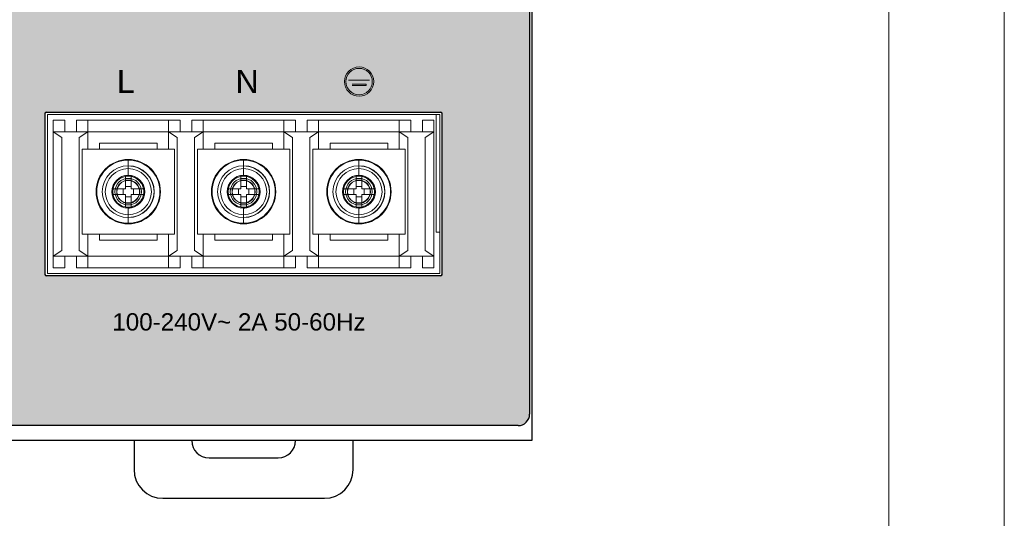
# Model space of a CAD drawing. Header units: millimetres. Extents: x 0 to 420, y 0 to 297.
# Tile 4 of 6: x 335 to 420, y 81 to 125. Entities that reach past the tile are written whole.
import ezdxf

# ---------------------------------------------------------------- set-up
doc = ezdxf.new("R2010")
doc.units = ezdxf.units.MM
doc.layers.get('0').update_dxf_attribs({"linetype": 'CONTINUOUS', "lineweight": 13})
doc.layers.add('Line', color=3, linetype='CONTINUOUS', lineweight=25)
doc.styles.add('arial', font='arial.ttf', dxfattribs={"height": 5})

msp = doc.modelspace()

# ---------------------------------------------------------------- hatches: boundary and pattern name
at = {"ltscale": 5}
h = msp.add_hatch(color=18, dxfattribs=at)
h.paths.add_polyline_path([(366.131483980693, 138.4080672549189), (346.9611637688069, 145.8863927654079, -0.3119421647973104), (329.243382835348, 171.5220753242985), (329.243382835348, 90.3016596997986, 0.4142135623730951), (330.243382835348, 89.30165969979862), (377.8433828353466, 89.30165969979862, 0.4142135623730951), (378.8433828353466, 90.3016596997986), (378.8433828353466, 125.4481900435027, 0.238296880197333)])
h.paths.add_polyline_path([(371.1433828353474, 116.5016596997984, -0.4142135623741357), (371.2433828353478, 116.4016596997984), (371.2433828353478, 102.4016596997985, -0.4142135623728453), (371.1433828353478, 102.3016596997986), (336.9433828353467, 102.3016596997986, -0.4142135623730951), (336.8433828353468, 102.4016596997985), (336.8433828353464, 116.4016596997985, -0.4142135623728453), (336.9433828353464, 116.5016596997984)], flags=16)
h = msp.add_hatch(color=7)
h.paths.add_polyline_path([(362.7880874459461, 119.1529444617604, 1), (365.3238767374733, 119.1529444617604, 1)])
h.paths.add_polyline_path([(365.203124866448, 119.1529444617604, -1), (362.9088393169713, 119.1529444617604, -1)], flags=16)
h.paths.add_polyline_path([(364.1163580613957, 120.0887714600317), (364.1163580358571, 119.3884106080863), (364.961621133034, 119.3884105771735), (364.9616211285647, 119.2676587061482), (363.1503430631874, 119.2676587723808), (363.1503430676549, 119.3884106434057), (363.9956061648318, 119.3884106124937), (363.9956061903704, 120.0887714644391)], flags=0)
h.paths.add_polyline_path([(364.6597414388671, 118.9355910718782), (364.6597414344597, 118.8148392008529), (363.4522227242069, 118.814839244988), (363.4522227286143, 118.9355911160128)], flags=0)
h.paths.add_polyline_path([(364.3578617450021, 118.4888091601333), (364.3578617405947, 118.3680572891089), (363.7541023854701, 118.3680573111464), (363.7541023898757, 118.4888091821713)], flags=0)

# ---------------------------------------------------------------- linework, layer by layer
at = {"color": 7}
for p, q in [((363.1503430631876, 119.2676587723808), (364.961621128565, 119.2676587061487)), ((364.6597414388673, 118.9355910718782), (363.4522227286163, 118.9355911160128)), ((363.4522227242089, 118.814839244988), (364.6597414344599, 118.8148392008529)), ((364.6597414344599, 118.8148392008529), (364.6597414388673, 118.9355910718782))]:
    msp.add_line(p, q, dxfattribs=at)
for p, q in [((337.0433828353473, 116.2999999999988), (371.0433828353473, 116.2999999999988)), ((337.0433828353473, 102.4999999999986), (337.0433828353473, 116.2999999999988)), ((370.743382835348, 116.2999999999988), (370.743382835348, 106.0999999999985)), ((371.0433828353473, 116.2999999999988), (371.0433828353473, 102.4999999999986)), ((338.5433828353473, 115.7999999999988), (337.5433828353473, 115.7999999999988)), ((337.5433828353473, 102.9999999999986), (337.5433828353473, 115.7999999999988)), ((338.5433828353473, 114.7999999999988), (338.5433828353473, 115.7999999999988)), ((348.5433828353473, 115.7999999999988), (339.5433828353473, 115.7999999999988)), ((339.5433828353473, 114.7999999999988), (339.5433828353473, 115.7999999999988)), ((340.5433828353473, 113.2999999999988), (340.5433828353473, 115.7999999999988)), ((347.5433828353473, 113.2999999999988), (347.5433828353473, 115.7999999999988)), ((348.5433828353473, 114.7999999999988), (348.5433828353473, 115.7999999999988)), ((358.5433828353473, 115.7999999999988), (349.5433828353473, 115.7999999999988)), ((349.5433828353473, 114.7999999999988), (349.5433828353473, 115.7999999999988)), ((350.5433828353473, 113.2999999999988), (350.5433828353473, 115.7999999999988)), ((357.5433828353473, 113.2999999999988), (357.5433828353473, 115.7999999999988)), ((358.5433828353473, 114.7999999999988), (358.5433828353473, 115.7999999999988)), ((368.5433828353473, 115.7999999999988), (359.5433828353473, 115.7999999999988)), ((359.5433828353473, 114.7999999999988), (359.5433828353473, 115.7999999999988)), ((360.5433828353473, 113.2999999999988), (360.5433828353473, 115.7999999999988)), ((367.5433828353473, 113.2999999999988), (367.5433828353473, 115.7999999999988)), ((368.5433828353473, 114.7999999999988), (368.5433828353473, 115.7999999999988)), ((370.5433828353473, 115.7999999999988), (369.5433828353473, 115.7999999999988)), ((369.5433828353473, 114.7999999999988), (369.5433828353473, 115.7999999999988)), ((370.5433828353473, 102.9999999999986), (370.5433828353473, 115.7999999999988)), ((338.2933828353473, 114.2999999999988), (337.5433828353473, 114.7999999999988)), ((370.5433828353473, 114.7999999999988), (337.5433828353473, 114.7999999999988)), ((340.5433828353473, 114.7999999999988), (339.7933828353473, 114.2999999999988)), ((348.2933828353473, 114.2999999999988), (347.5433828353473, 114.7999999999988)), ((350.5433828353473, 114.7999999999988), (349.7933828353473, 114.2999999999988)), ((358.2933828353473, 114.2999999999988), (357.5433828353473, 114.7999999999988)), ((360.5433828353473, 114.7999999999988), (359.7933828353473, 114.2999999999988)), ((368.2933828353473, 114.2999999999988), (367.5433828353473, 114.7999999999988)), ((370.5433828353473, 114.7999999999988), (369.7933828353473, 114.2999999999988)), ((338.2933828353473, 104.4999999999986), (338.2933828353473, 114.2999999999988)), ((339.7933828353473, 114.2999999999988), (339.7933828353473, 104.4999999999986)), ((341.5433828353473, 113.7999999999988), (346.5433828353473, 113.7999999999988)), ((341.5433828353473, 113.2999999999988), (341.5433828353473, 113.7999999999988)), ((346.5433828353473, 113.7999999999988), (346.5433828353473, 113.2999999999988)), ((348.2933828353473, 104.4999999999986), (348.2933828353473, 114.2999999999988)), ((349.7933828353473, 114.2999999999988), (349.7933828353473, 104.4999999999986)), ((351.5433828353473, 113.7999999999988), (356.5433828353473, 113.7999999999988)), ((351.5433828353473, 113.2999999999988), (351.5433828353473, 113.7999999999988)), ((356.5433828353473, 113.7999999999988), (356.5433828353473, 113.2999999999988)), ((358.2933828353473, 104.4999999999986), (358.2933828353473, 114.2999999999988)), ((359.7933828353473, 114.2999999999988), (359.7933828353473, 104.4999999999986)), ((361.5433828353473, 113.7999999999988), (366.5433828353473, 113.7999999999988)), ((361.5433828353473, 113.2999999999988), (361.5433828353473, 113.7999999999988)), ((366.5433828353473, 113.7999999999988), (366.5433828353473, 113.2999999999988)), ((368.2933828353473, 104.4999999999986), (368.2933828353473, 114.2999999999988)), ((369.7933828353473, 114.2999999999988), (369.7933828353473, 104.4999999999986)), ((348.0433828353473, 113.2999999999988), (340.0433828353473, 113.2999999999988)), ((340.0433828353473, 113.2999999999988), (340.0433828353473, 105.8999999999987)), ((348.0433828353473, 105.8999999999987), (348.0433828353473, 113.2999999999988)), ((358.0433828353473, 113.2999999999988), (350.0433828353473, 113.2999999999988)), ((350.0433828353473, 113.2999999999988), (350.0433828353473, 105.8999999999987)), ((358.0433828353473, 105.8999999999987), (358.0433828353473, 113.2999999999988)), ((368.0433828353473, 113.2999999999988), (360.0433828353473, 113.2999999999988)), ((360.0433828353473, 113.2999999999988), (360.0433828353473, 105.8999999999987)), ((368.0433828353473, 105.8999999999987), (368.0433828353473, 113.2999999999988)), ((344.0433828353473, 111.8322845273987), (344.0433828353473, 112.3384919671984)), ((354.0433828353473, 111.8322845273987), (354.0433828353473, 112.3384919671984)), ((364.0433828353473, 111.8322845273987), (364.0433828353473, 112.3384919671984)), ((344.0433828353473, 111.8322845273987), (344.0433828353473, 110.9450560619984)), ((354.0433828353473, 111.8322845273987), (354.0433828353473, 110.9450560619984)), ((364.0433828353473, 111.8322845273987), (364.0433828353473, 110.9450560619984)), ((343.8020828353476, 110.9420765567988), (343.8020828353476, 109.8412999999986)), ((344.284682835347, 110.9420765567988), (344.284682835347, 109.8412999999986)), ((353.8020828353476, 110.9420765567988), (353.8020828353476, 109.8412999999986)), ((354.284682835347, 110.9420765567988), (354.284682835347, 109.8412999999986)), ((363.8020828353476, 110.9420765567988), (363.8020828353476, 109.8412999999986)), ((364.284682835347, 110.9420765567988), (364.284682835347, 109.8412999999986)), ((343.8020828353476, 109.8412999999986), (342.7013062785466, 109.8412999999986)), ((342.7013062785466, 109.3586999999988), (343.8020828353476, 109.3586999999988)), ((343.5938350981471, 109.8412999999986), (343.5938350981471, 109.3586999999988)), ((344.284682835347, 110.0495477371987), (343.8020828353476, 110.0495477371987)), ((343.8020828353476, 109.3586999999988), (343.8020828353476, 108.2579234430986)), ((345.3854593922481, 109.8412999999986), (344.284682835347, 109.8412999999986)), ((344.284682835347, 109.3586999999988), (345.3854593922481, 109.3586999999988)), ((344.284682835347, 109.3586999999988), (344.284682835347, 108.2579234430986)), ((344.4929305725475, 109.3586999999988), (344.4929305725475, 109.8412999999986)), ((353.8020828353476, 109.8412999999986), (352.7013062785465, 109.8412999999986)), ((352.7013062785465, 109.3586999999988), (353.8020828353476, 109.3586999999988)), ((353.5938350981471, 109.8412999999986), (353.5938350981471, 109.3586999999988)), ((354.284682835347, 110.0495477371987), (353.8020828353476, 110.0495477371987)), ((353.8020828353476, 109.3586999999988), (353.8020828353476, 108.2579234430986)), ((355.3854593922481, 109.8412999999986), (354.284682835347, 109.8412999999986)), ((354.284682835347, 109.3586999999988), (355.3854593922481, 109.3586999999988)), ((354.284682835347, 109.3586999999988), (354.284682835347, 108.2579234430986)), ((354.4929305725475, 109.3586999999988), (354.4929305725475, 109.8412999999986)), ((363.8020828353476, 109.8412999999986), (362.7013062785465, 109.8412999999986)), ((362.7013062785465, 109.3586999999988), (363.8020828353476, 109.3586999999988)), ((363.5938350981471, 109.8412999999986), (363.5938350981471, 109.3586999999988)), ((364.284682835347, 110.0495477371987), (363.8020828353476, 110.0495477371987)), ((363.8020828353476, 109.3586999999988), (363.8020828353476, 108.2579234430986)), ((365.3854593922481, 109.8412999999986), (364.284682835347, 109.8412999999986)), ((364.284682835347, 109.3586999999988), (365.3854593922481, 109.3586999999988)), ((364.284682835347, 109.3586999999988), (364.284682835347, 108.2579234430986)), ((364.4929305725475, 109.3586999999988), (364.4929305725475, 109.8412999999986)), ((343.8020828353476, 109.1504522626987), (344.284682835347, 109.1504522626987)), ((353.8020828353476, 109.1504522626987), (354.284682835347, 109.1504522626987)), ((363.8020828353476, 109.1504522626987), (364.284682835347, 109.1504522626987)), ((344.0433828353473, 107.3677154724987), (344.0433828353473, 108.2549439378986)), ((354.0433828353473, 107.3677154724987), (354.0433828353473, 108.2549439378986)), ((364.0433828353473, 107.3677154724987), (364.0433828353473, 108.2549439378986)), ((344.0433828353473, 107.3677154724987), (344.0433828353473, 106.8615080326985)), ((354.0433828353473, 107.3677154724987), (354.0433828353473, 106.8615080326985)), ((364.0433828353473, 107.3677154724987), (364.0433828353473, 106.8615080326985)), ((340.0433828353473, 105.8999999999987), (348.0433828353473, 105.8999999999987)), ((340.5433828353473, 102.9999999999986), (340.5433828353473, 105.8999999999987)), ((341.5433828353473, 105.3999999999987), (341.5433828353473, 105.8999999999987)), ((346.5433828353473, 105.8999999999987), (346.5433828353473, 105.3999999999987)), ((347.5433828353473, 102.9999999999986), (347.5433828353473, 105.8999999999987)), ((350.0433828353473, 105.8999999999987), (358.0433828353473, 105.8999999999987)), ((350.5433828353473, 102.9999999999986), (350.5433828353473, 105.8999999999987)), ((351.5433828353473, 105.3999999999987), (351.5433828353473, 105.8999999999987)), ((356.5433828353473, 105.8999999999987), (356.5433828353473, 105.3999999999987)), ((357.5433828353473, 102.9999999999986), (357.5433828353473, 105.8999999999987)), ((360.0433828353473, 105.8999999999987), (368.0433828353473, 105.8999999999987)), ((360.5433828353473, 102.9999999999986), (360.5433828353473, 105.8999999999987)), ((361.5433828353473, 105.3999999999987), (361.5433828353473, 105.8999999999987)), ((366.5433828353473, 105.8999999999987), (366.5433828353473, 105.3999999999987)), ((367.5433828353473, 102.9999999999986), (367.5433828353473, 105.8999999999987)), ((370.743382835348, 106.0999999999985), (371.0433828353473, 106.0999999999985)), ((346.5433828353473, 105.3999999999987), (341.5433828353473, 105.3999999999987)), ((356.5433828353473, 105.3999999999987), (351.5433828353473, 105.3999999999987)), ((366.5433828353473, 105.3999999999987), (361.5433828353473, 105.3999999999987)), ((337.5433828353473, 103.9999999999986), (338.2933828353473, 104.4999999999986)), ((339.7933828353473, 104.4999999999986), (340.5433828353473, 103.9999999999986)), ((347.5433828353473, 103.9999999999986), (348.2933828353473, 104.4999999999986)), ((349.7933828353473, 104.4999999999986), (350.5433828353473, 103.9999999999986)), ((357.5433828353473, 103.9999999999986), (358.2933828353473, 104.4999999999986)), ((359.7933828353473, 104.4999999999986), (360.5433828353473, 103.9999999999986)), ((367.5433828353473, 103.9999999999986), (368.2933828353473, 104.4999999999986)), ((369.7933828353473, 104.4999999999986), (370.5433828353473, 103.9999999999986)), ((370.5433828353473, 103.9999999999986), (337.5433828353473, 103.9999999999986)), ((338.5433828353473, 103.9999999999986), (338.5433828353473, 102.9999999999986)), ((339.5433828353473, 103.9999999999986), (339.5433828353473, 102.9999999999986)), ((348.5433828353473, 103.9999999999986), (348.5433828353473, 102.9999999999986)), ((349.5433828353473, 103.9999999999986), (349.5433828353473, 102.9999999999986)), ((358.5433828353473, 103.9999999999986), (358.5433828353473, 102.9999999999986)), ((359.5433828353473, 103.9999999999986), (359.5433828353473, 102.9999999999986)), ((368.5433828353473, 103.9999999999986), (368.5433828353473, 102.9999999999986)), ((369.5433828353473, 103.9999999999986), (369.5433828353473, 102.9999999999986)), ((371.0433828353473, 102.4999999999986), (337.0433828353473, 102.4999999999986)), ((337.5433828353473, 102.9999999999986), (338.5433828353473, 102.9999999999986)), ((348.5433828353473, 102.9999999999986), (339.5433828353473, 102.9999999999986)), ((358.5433828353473, 102.9999999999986), (349.5433828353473, 102.9999999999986)), ((368.5433828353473, 102.9999999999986), (359.5433828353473, 102.9999999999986)), ((369.5433828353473, 102.9999999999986), (370.5433828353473, 102.9999999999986))]:
    msp.add_line(p, q)
at = {"ltscale": 5}
for points in [[(0, 0), (420, -2.49e-14), (420, 297), (0, 297)], [(10, 10), (410, 9.999999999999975), (410, 287), (10, 287)]]:
    msp.add_lwpolyline(points, close=True, dxfattribs=at)
at = {"color": 7}
for radius in [1.267894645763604, 1.147142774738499]:
    msp.add_circle((364.0559820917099, 119.1529444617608), radius, dxfattribs=at)
for centre, radius in [((344.0433828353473, 109.599999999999), 2.794), ((354.0433828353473, 109.599999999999), 2.794), ((364.0433828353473, 109.599999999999), 2.794), ((344.0433828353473, 109.599999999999), 2), ((354.0433828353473, 109.599999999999), 2), ((364.0433828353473, 109.599999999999), 2), ((344.0433828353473, 109.599999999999), 1.151963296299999), ((344.0433828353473, 109.599999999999), 1.0044561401), ((354.0433828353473, 109.599999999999), 1.151963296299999), ((354.0433828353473, 109.599999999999), 1.0044561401), ((364.0433828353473, 109.599999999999), 1.151963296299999), ((364.0433828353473, 109.599999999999), 1.0044561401)]:
    msp.add_circle(centre, radius)
for centre, radius, start, end in [((344.0433828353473, 109.599999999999), 2.737465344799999, 90, 270), ((344.0433828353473, 109.599999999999), 2.249349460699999, 90, 270), ((344.0433828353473, 109.599999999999), 2.738491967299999, 270, 90), ((344.0433828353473, 109.599999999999), 2.737465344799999, 270, 90), ((344.0433828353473, 109.599999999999), 2.249348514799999, 270, 90), ((354.0433828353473, 109.599999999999), 2.737465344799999, 90, 270), ((354.0433828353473, 109.599999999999), 2.249349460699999, 90, 270), ((354.0433828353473, 109.599999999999), 2.738491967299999, 270, 90), ((354.0433828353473, 109.599999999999), 2.737465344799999, 270, 90), ((354.0433828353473, 109.599999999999), 2.249348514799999, 270, 90), ((364.0433828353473, 109.599999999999), 2.737465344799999, 90, 270), ((364.0433828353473, 109.599999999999), 2.249349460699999, 90, 270), ((364.0433828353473, 109.599999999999), 2.738491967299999, 270, 90), ((364.0433828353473, 109.599999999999), 2.737465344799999, 270, 90), ((364.0433828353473, 109.599999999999), 2.249348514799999, 270, 90), ((344.0433828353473, 109.599999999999), 1.4224, 90, 270), ((344.0433828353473, 109.599999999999), 2.2322845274, 270, 90), ((344.0433828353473, 109.599999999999), 1.4224, 270, 90), ((354.0433828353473, 109.599999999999), 1.4224, 90, 270), ((354.0433828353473, 109.599999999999), 2.2322845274, 270, 90), ((354.0433828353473, 109.599999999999), 1.4224, 270, 90), ((364.0433828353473, 109.599999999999), 1.4224, 90, 270), ((364.0433828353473, 109.599999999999), 2.2322845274, 270, 90), ((364.0433828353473, 109.599999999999), 1.4224, 270, 90), ((344.0433828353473, 109.599999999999), 1.3499367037, 90, 270), ((344.0433828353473, 109.599999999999), 0.9824590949, 90.00000000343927, 269.9999999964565), ((354.0433828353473, 109.599999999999), 1.3499367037, 90, 270), ((354.0433828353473, 109.599999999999), 0.9824590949, 90.00000000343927, 269.9999999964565), ((364.0433828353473, 109.599999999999), 1.3499367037, 90, 270), ((364.0433828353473, 109.599999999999), 0.9824590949, 90.00000000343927, 269.9999999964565)]:
    msp.add_arc(centre, radius, start, end)
for points, knots in [([(345.4657828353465, 109.5999999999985), (345.4661612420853, 109.6759227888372), (345.4510031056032, 109.832373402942), (345.3858960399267, 110.0644228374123), (345.2766858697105, 110.2901161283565), (345.1275697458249, 110.4991365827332), (344.9448647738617, 110.6822070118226), (344.7358765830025, 110.8319154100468), (344.5098023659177, 110.9417947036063), (344.2769140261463, 111.0074803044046), (344.1197250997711, 111.0227554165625), (344.0433828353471, 111.0223999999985)], [0, 0, 0, 0, 0.2277711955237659, 0.4683369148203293, 0.7195352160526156, 0.9760647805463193, 1.235116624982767, 1.491947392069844, 1.743788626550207, 1.985296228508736, 2.214325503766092, 2.214325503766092, 2.214325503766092, 2.214325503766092]), ([(345.4657828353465, 109.5999999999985), (345.4655951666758, 109.6774678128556), (345.4512899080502, 109.8361780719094), (345.3859160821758, 110.0707658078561), (345.277290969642, 110.2973343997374), (345.1287587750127, 110.5060356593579), (344.946584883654, 110.687758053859), (344.737841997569, 110.8355682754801), (344.511737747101, 110.9433820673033), (344.2781663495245, 111.0080821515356), (344.1203461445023, 111.0222185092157), (344.043382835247, 111.0223999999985)], [0, 0, 0, 0, 0.2324041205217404, 0.4751057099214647, 0.7268113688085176, 0.9823808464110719, 1.239922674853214, 1.495129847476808, 1.746058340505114, 1.987621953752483, 2.21851252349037, 2.21851252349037, 2.21851252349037, 2.21851252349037]), ([(355.4657828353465, 109.5999999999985), (355.4661612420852, 109.6759227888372), (355.4510031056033, 109.832373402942), (355.3858960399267, 110.0644228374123), (355.2766858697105, 110.2901161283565), (355.1275697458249, 110.4991365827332), (354.9448647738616, 110.6822070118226), (354.7358765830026, 110.8319154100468), (354.5098023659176, 110.9417947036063), (354.2769140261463, 111.0074803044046), (354.1197250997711, 111.0227554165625), (354.0433828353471, 111.0223999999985)], [0, 0, 0, 0, 0.2277711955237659, 0.4683369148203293, 0.7195352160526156, 0.9760647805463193, 1.235116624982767, 1.491947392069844, 1.743788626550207, 1.985296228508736, 2.214325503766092, 2.214325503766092, 2.214325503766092, 2.214325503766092]), ([(355.4657828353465, 109.5999999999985), (355.4655951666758, 109.6774678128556), (355.4512899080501, 109.8361780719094), (355.3859160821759, 110.0707658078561), (355.2772909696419, 110.2973343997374), (355.1287587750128, 110.5060356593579), (354.9465848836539, 110.687758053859), (354.737841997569, 110.8355682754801), (354.511737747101, 110.9433820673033), (354.2781663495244, 111.0080821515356), (354.1203461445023, 111.0222185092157), (354.043382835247, 111.0223999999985)], [0, 0, 0, 0, 0.2324041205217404, 0.4751057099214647, 0.7268113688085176, 0.9823808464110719, 1.239922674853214, 1.495129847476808, 1.746058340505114, 1.987621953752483, 2.21851252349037, 2.21851252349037, 2.21851252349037, 2.21851252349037]), ([(365.4657828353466, 109.5999999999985), (365.4661612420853, 109.6759227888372), (365.4510031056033, 109.832373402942), (365.3858960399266, 110.0644228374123), (365.2766858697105, 110.2901161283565), (365.1275697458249, 110.4991365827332), (364.9448647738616, 110.6822070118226), (364.7358765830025, 110.8319154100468), (364.5098023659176, 110.9417947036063), (364.2769140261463, 111.0074803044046), (364.1197250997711, 111.0227554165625), (364.0433828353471, 111.0223999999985)], [0, 0, 0, 0, 0.2277711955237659, 0.4683369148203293, 0.7195352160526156, 0.9760647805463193, 1.235116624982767, 1.491947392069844, 1.743788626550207, 1.985296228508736, 2.214325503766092, 2.214325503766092, 2.214325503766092, 2.214325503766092]), ([(365.4657828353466, 109.5999999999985), (365.4655951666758, 109.6774678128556), (365.4512899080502, 109.8361780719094), (365.3859160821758, 110.0707658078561), (365.277290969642, 110.2973343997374), (365.1287587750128, 110.5060356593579), (364.9465848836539, 110.687758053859), (364.737841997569, 110.8355682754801), (364.5117377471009, 110.9433820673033), (364.2781663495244, 111.0080821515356), (364.1203461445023, 111.0222185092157), (364.043382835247, 111.0223999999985)], [0, 0, 0, 0, 0.2324041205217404, 0.4751057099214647, 0.7268113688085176, 0.9823808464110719, 1.239922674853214, 1.495129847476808, 1.746058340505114, 1.987621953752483, 2.21851252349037, 2.21851252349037, 2.21851252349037, 2.21851252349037]), ([(344.0433828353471, 110.9450729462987), (344.0165617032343, 110.9450729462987), (343.9629246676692, 110.9448504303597), (343.8824886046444, 110.9438542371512), (343.8288792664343, 110.9427382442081), (343.8020828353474, 110.9420765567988)], [0, 0, 0, 0, 0.0804633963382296, 0.1609103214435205, 0.2413241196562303, 0.2413241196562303, 0.2413241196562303, 0.2413241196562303]), ([(345.3933195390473, 109.5999999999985), (345.3931774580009, 109.6758042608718), (345.3793376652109, 109.8296507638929), (345.316711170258, 110.0554377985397), (345.2137680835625, 110.2707171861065), (345.0737599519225, 110.4672839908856), (344.9023606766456, 110.6373439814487), (344.7056632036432, 110.7752134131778), (344.491758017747, 110.8757892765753), (344.2689547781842, 110.9364584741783), (344.1177127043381, 110.9498066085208), (344.0433828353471, 110.9499367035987)], [0, 0, 0, 0, 0.2274131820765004, 0.4605211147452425, 0.6993601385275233, 0.9396324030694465, 1.180993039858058, 1.420210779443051, 1.656763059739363, 1.886537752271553, 2.10952770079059, 2.10952770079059, 2.10952770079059, 2.10952770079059]), ([(344.0433828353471, 110.9499367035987), (344.1177998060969, 110.9497482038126), (344.2699108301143, 110.9358813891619), (344.4941146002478, 110.8727213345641), (344.7096289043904, 110.7684454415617), (344.9073494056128, 110.6265955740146), (345.0789206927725, 110.453336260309), (345.2180562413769, 110.2554565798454), (345.3192998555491, 110.0416892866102), (345.3799200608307, 109.821294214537), (345.3931532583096, 109.6725234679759), (345.3933195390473, 109.5999999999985)], [0, 0, 0, 0, 0.2232516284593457, 0.4553248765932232, 0.6951376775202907, 0.9378504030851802, 1.181868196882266, 1.423219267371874, 1.660115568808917, 1.88792119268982, 2.105492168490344, 2.105492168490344, 2.105492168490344, 2.105492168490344]), ([(344.2846828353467, 110.9420765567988), (344.2578864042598, 110.9427382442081), (344.2042770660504, 110.9438542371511), (344.1238410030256, 110.9448504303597), (344.0702039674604, 110.9450729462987), (344.0433828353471, 110.9450729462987)], [0, 0, 0, 0, 0.0804137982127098, 0.1608607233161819, 0.2413241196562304, 0.2413241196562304, 0.2413241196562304, 0.2413241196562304]), ([(344.0433828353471, 110.5824590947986), (344.0975421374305, 110.582321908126), (344.2082457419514, 110.5722298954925), (344.3714171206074, 110.5262631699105), (344.5282644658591, 110.4503730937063), (344.6721618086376, 110.3471373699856), (344.7970282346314, 110.2210424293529), (344.8982885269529, 110.077029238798), (344.9719717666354, 109.9214533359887), (345.0160900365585, 109.7610538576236), (345.0257209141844, 109.6527812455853), (345.0258419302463, 109.5999999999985)], [0, 0, 0, 0, 0.1624784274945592, 0.3313770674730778, 0.5059084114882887, 0.682550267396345, 0.8601419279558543, 1.035792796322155, 1.208201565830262, 1.373994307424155, 1.532338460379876, 1.532338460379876, 1.532338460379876, 1.532338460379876]), ([(345.0258419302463, 109.5999999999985), (345.0257047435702, 109.6541593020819), (345.0156127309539, 109.7648629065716), (344.9696460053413, 109.9280342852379), (344.8937559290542, 110.0848816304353), (344.7905202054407, 110.2287789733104), (344.6644252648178, 110.3536453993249), (344.5204120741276, 110.4549056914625), (344.3648361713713, 110.5285889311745), (344.2044366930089, 110.5727072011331), (344.096164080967, 110.5823380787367), (344.0433828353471, 110.5824590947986)], [0, 0, 0, 0, 0.1624784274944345, 0.3313770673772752, 0.5059084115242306, 0.682550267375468, 0.8601419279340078, 1.035792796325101, 1.208201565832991, 1.373994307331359, 1.532338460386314, 1.532338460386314, 1.532338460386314, 1.532338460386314]), ([(354.0433828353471, 110.9450729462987), (354.0165617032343, 110.9450729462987), (353.9629246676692, 110.9448504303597), (353.8824886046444, 110.9438542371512), (353.8288792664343, 110.9427382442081), (353.8020828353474, 110.9420765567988)], [0, 0, 0, 0, 0.0804633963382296, 0.1609103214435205, 0.2413241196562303, 0.2413241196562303, 0.2413241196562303, 0.2413241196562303]), ([(355.3933195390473, 109.5999999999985), (355.3931774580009, 109.6758042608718), (355.3793376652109, 109.8296507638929), (355.316711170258, 110.0554377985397), (355.2137680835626, 110.2707171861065), (355.0737599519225, 110.4672839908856), (354.9023606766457, 110.6373439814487), (354.7056632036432, 110.7752134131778), (354.491758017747, 110.8757892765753), (354.2689547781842, 110.9364584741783), (354.1177127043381, 110.9498066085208), (354.0433828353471, 110.9499367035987)], [0, 0, 0, 0, 0.2274131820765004, 0.4605211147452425, 0.6993601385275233, 0.9396324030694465, 1.180993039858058, 1.420210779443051, 1.656763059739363, 1.886537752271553, 2.10952770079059, 2.10952770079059, 2.10952770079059, 2.10952770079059]), ([(354.0433828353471, 110.9499367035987), (354.1177998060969, 110.9497482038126), (354.2699108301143, 110.9358813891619), (354.4941146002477, 110.8727213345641), (354.7096289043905, 110.7684454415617), (354.9073494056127, 110.6265955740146), (355.0789206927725, 110.453336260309), (355.218056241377, 110.2554565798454), (355.3192998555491, 110.0416892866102), (355.3799200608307, 109.821294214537), (355.3931532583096, 109.6725234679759), (355.3933195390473, 109.5999999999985)], [0, 0, 0, 0, 0.2232516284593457, 0.4553248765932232, 0.6951376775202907, 0.9378504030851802, 1.181868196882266, 1.423219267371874, 1.660115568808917, 1.88792119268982, 2.105492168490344, 2.105492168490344, 2.105492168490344, 2.105492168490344]), ([(354.2846828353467, 110.9420765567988), (354.2578864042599, 110.9427382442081), (354.2042770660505, 110.9438542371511), (354.1238410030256, 110.9448504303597), (354.0702039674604, 110.9450729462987), (354.0433828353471, 110.9450729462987)], [0, 0, 0, 0, 0.0804137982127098, 0.1608607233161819, 0.2413241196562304, 0.2413241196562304, 0.2413241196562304, 0.2413241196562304]), ([(354.0433828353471, 110.5824590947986), (354.0975421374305, 110.582321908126), (354.2082457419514, 110.5722298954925), (354.3714171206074, 110.5262631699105), (354.528264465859, 110.4503730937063), (354.6721618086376, 110.3471373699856), (354.7970282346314, 110.2210424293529), (354.898288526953, 110.077029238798), (354.9719717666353, 109.9214533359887), (355.0160900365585, 109.7610538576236), (355.0257209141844, 109.6527812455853), (355.0258419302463, 109.5999999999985)], [0, 0, 0, 0, 0.1624784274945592, 0.3313770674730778, 0.5059084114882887, 0.682550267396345, 0.8601419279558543, 1.035792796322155, 1.208201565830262, 1.373994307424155, 1.532338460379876, 1.532338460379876, 1.532338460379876, 1.532338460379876]), ([(355.0258419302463, 109.5999999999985), (355.0257047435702, 109.6541593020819), (355.0156127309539, 109.7648629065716), (354.9696460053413, 109.9280342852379), (354.8937559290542, 110.0848816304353), (354.7905202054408, 110.2287789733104), (354.6644252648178, 110.3536453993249), (354.5204120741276, 110.4549056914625), (354.3648361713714, 110.5285889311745), (354.2044366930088, 110.5727072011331), (354.096164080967, 110.5823380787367), (354.0433828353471, 110.5824590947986)], [0, 0, 0, 0, 0.1624784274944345, 0.3313770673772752, 0.5059084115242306, 0.682550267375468, 0.8601419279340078, 1.035792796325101, 1.208201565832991, 1.373994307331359, 1.532338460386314, 1.532338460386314, 1.532338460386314, 1.532338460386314]), ([(364.0433828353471, 110.9450729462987), (364.0165617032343, 110.9450729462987), (363.9629246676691, 110.9448504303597), (363.8824886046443, 110.9438542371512), (363.8288792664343, 110.9427382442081), (363.8020828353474, 110.9420765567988)], [0, 0, 0, 0, 0.0804633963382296, 0.1609103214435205, 0.2413241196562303, 0.2413241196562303, 0.2413241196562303, 0.2413241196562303]), ([(365.3933195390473, 109.5999999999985), (365.3931774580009, 109.6758042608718), (365.3793376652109, 109.8296507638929), (365.316711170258, 110.0554377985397), (365.2137680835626, 110.2707171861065), (365.0737599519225, 110.4672839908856), (364.9023606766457, 110.6373439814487), (364.7056632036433, 110.7752134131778), (364.491758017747, 110.8757892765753), (364.2689547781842, 110.9364584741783), (364.1177127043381, 110.9498066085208), (364.0433828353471, 110.9499367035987)], [0, 0, 0, 0, 0.2274131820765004, 0.4605211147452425, 0.6993601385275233, 0.9396324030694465, 1.180993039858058, 1.420210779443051, 1.656763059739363, 1.886537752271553, 2.10952770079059, 2.10952770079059, 2.10952770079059, 2.10952770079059]), ([(364.0433828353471, 110.9499367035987), (364.1177998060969, 110.9497482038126), (364.2699108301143, 110.9358813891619), (364.4941146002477, 110.8727213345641), (364.7096289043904, 110.7684454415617), (364.9073494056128, 110.6265955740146), (365.0789206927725, 110.453336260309), (365.218056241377, 110.2554565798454), (365.319299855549, 110.0416892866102), (365.3799200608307, 109.821294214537), (365.3931532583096, 109.6725234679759), (365.3933195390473, 109.5999999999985)], [0, 0, 0, 0, 0.2232516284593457, 0.4553248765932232, 0.6951376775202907, 0.9378504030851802, 1.181868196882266, 1.423219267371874, 1.660115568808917, 1.88792119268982, 2.105492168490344, 2.105492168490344, 2.105492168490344, 2.105492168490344]), ([(364.2846828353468, 110.9420765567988), (364.2578864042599, 110.9427382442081), (364.2042770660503, 110.9438542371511), (364.1238410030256, 110.9448504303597), (364.0702039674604, 110.9450729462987), (364.0433828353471, 110.9450729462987)], [0, 0, 0, 0, 0.0804137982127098, 0.1608607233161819, 0.2413241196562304, 0.2413241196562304, 0.2413241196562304, 0.2413241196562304]), ([(364.0433828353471, 110.5824590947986), (364.0975421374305, 110.582321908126), (364.2082457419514, 110.5722298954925), (364.3714171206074, 110.5262631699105), (364.5282644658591, 110.4503730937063), (364.6721618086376, 110.3471373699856), (364.7970282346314, 110.2210424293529), (364.8982885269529, 110.077029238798), (364.9719717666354, 109.9214533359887), (365.0160900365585, 109.7610538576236), (365.0257209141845, 109.6527812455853), (365.0258419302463, 109.5999999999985)], [0, 0, 0, 0, 0.1624784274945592, 0.3313770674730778, 0.5059084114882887, 0.682550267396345, 0.8601419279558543, 1.035792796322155, 1.208201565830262, 1.373994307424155, 1.532338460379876, 1.532338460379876, 1.532338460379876, 1.532338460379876]), ([(365.0258419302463, 109.5999999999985), (365.0257047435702, 109.6541593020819), (365.0156127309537, 109.7648629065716), (364.9696460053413, 109.9280342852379), (364.8937559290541, 110.0848816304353), (364.7905202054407, 110.2287789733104), (364.6644252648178, 110.3536453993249), (364.5204120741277, 110.4549056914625), (364.3648361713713, 110.5285889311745), (364.2044366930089, 110.5727072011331), (364.096164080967, 110.5823380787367), (364.0433828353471, 110.5824590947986)], [0, 0, 0, 0, 0.1624784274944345, 0.3313770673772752, 0.5059084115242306, 0.682550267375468, 0.8601419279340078, 1.035792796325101, 1.208201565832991, 1.373994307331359, 1.532338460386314, 1.532338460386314, 1.532338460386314, 1.532338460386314]), ([(342.7013062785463, 109.8412999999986), (342.699982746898, 109.7876966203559), (342.6981959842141, 109.6804441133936), (342.6981959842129, 109.5195558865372), (342.6999827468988, 109.4123033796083), (342.7013062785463, 109.3586999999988)], [0, 0, 0, 0, 0.160859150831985, 0.321784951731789, 0.4826441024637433, 0.4826441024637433, 0.4826441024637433, 0.4826441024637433]), ([(344.0433828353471, 108.2500632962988), (344.1191870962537, 108.2502053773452), (344.2730335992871, 108.2640451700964), (344.4988206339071, 108.3266716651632), (344.7141000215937, 108.4296147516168), (344.9106668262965, 108.569622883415), (345.0807268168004, 108.7410221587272), (345.2185962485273, 108.9377196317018), (345.3191721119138, 109.1516248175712), (345.3798413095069, 109.3744280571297), (345.3931894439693, 109.5256701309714), (345.3933195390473, 109.5999999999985)], [0, 0, 0, 0, 0.2274131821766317, 0.4605211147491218, 0.699360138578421, 0.9396324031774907, 1.180993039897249, 1.42021077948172, 1.656763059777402, 1.8865377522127, 2.109527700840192, 2.109527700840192, 2.109527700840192, 2.109527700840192]), ([(344.043382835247, 108.1775999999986), (344.1208506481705, 108.1777876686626), (344.2795609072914, 108.1920929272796), (344.5141486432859, 108.2574667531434), (344.7407172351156, 108.3660918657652), (344.9494184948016, 108.5146240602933), (345.1311408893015, 108.6967979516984), (345.2789511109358, 108.9055408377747), (345.3867649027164, 109.1316450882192), (345.4514649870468, 109.3652164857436), (345.4656013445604, 109.5230366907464), (345.4657828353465, 109.5999999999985)], [0, 0, 0, 0, 0.2324041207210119, 0.4751057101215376, 0.7268113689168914, 0.9823808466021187, 1.239922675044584, 1.49512984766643, 1.746058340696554, 1.987621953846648, 2.218512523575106, 2.218512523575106, 2.218512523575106, 2.218512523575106]), ([(345.0258419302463, 109.5999999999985), (345.0257047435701, 109.5458406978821), (345.0156127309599, 109.435137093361), (344.9696460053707, 109.2719657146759), (344.893755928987, 109.1151183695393), (344.7905202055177, 108.9712210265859), (344.6644252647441, 108.8463546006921), (344.5204120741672, 108.7450943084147), (344.3648361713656, 108.6714110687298), (344.2044366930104, 108.627292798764), (344.096164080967, 108.6176619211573), (344.0433828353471, 108.6175409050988)], [0, 0, 0, 0, 0.1624784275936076, 0.3313770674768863, 0.505908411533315, 0.682550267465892, 0.860141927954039, 1.035792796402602, 1.208201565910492, 1.373994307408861, 1.532338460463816, 1.532338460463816, 1.532338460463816, 1.532338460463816]), ([(344.0433828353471, 108.1775999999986), (344.1193056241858, 108.1772215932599), (344.2757562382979, 108.1923797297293), (344.5078056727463, 108.2574867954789), (344.7334989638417, 108.3666969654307), (344.9425194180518, 108.5158130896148), (345.1255898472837, 108.6985180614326), (345.275298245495, 108.9075062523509), (345.3851775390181, 109.1335804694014), (345.4508631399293, 109.3664688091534), (345.4661382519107, 109.5236577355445), (345.4657828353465, 109.5999999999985)], [0, 0, 0, 0, 0.2277711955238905, 0.4683369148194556, 0.719535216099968, 0.976064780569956, 1.235116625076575, 1.491947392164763, 1.74378862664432, 1.985296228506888, 2.214325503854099, 2.214325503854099, 2.214325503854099, 2.214325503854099]), ([(345.4657828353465, 109.5999999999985), (345.4655951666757, 109.5225321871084), (345.4512899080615, 109.36382192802), (345.3859160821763, 109.12923419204), (345.2772909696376, 108.9026656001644), (345.1287587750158, 108.6939643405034), (344.9465848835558, 108.5122419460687), (344.737841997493, 108.3644317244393), (344.5117377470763, 108.2566179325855), (344.2781663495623, 108.1919178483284), (344.1203461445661, 108.1777814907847), (344.0433828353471, 108.1775999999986)], [0, 0, 0, 0, 0.2324041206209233, 0.4751057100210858, 0.7268113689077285, 0.9823808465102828, 1.239922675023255, 1.495129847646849, 1.746058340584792, 1.987621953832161, 2.218512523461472, 2.218512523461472, 2.218512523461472, 2.218512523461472]), ([(345.3933195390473, 109.5999999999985), (345.3931310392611, 109.5255830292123), (345.3792642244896, 109.3734720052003), (345.3161041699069, 109.1492682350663), (345.2118282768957, 108.933753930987), (345.0699784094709, 108.7360334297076), (344.8967190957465, 108.5644621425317), (344.6988394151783, 108.4253265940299), (344.4850721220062, 108.3240829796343), (344.2646770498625, 108.2634627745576), (344.1159063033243, 108.2502295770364), (344.0433828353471, 108.2500632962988)], [0, 0, 0, 0, 0.223251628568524, 0.455324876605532, 0.6951376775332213, 0.9378504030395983, 1.181868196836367, 1.423219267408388, 1.660115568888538, 1.887921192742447, 2.105492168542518, 2.105492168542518, 2.105492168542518, 2.105492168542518]), ([(345.388446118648, 109.5999999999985), (345.388446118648, 109.626821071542), (345.3882250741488, 109.6804580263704), (345.3872308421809, 109.7608940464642), (345.3861210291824, 109.814503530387), (345.3854593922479, 109.8412999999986)], [0, 0, 0, 0, 0.0804632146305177, 0.1609100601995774, 0.241323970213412, 0.241323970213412, 0.241323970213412, 0.241323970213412]), ([(345.3854593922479, 109.3586999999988), (345.3861210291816, 109.3854964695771), (345.3872308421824, 109.4391059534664), (345.3882250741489, 109.5195419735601), (345.388446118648, 109.5731789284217), (345.388446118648, 109.5999999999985)], [0, 0, 0, 0, 0.0804139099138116, 0.1608607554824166, 0.2413239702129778, 0.2413239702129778, 0.2413239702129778, 0.2413239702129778]), ([(352.7013062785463, 109.8412999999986), (352.699982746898, 109.7876966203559), (352.6981959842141, 109.6804441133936), (352.6981959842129, 109.5195558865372), (352.6999827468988, 109.4123033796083), (352.7013062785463, 109.3586999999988)], [0, 0, 0, 0, 0.160859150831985, 0.321784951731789, 0.4826441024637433, 0.4826441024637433, 0.4826441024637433, 0.4826441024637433]), ([(354.0433828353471, 108.2500632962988), (354.1191870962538, 108.2502053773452), (354.2730335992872, 108.2640451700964), (354.4988206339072, 108.3266716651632), (354.7141000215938, 108.4296147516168), (354.9106668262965, 108.569622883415), (355.0807268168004, 108.7410221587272), (355.2185962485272, 108.9377196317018), (355.3191721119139, 109.1516248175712), (355.3798413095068, 109.3744280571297), (355.3931894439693, 109.5256701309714), (355.3933195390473, 109.5999999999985)], [0, 0, 0, 0, 0.2274131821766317, 0.4605211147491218, 0.699360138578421, 0.9396324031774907, 1.180993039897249, 1.42021077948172, 1.656763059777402, 1.8865377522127, 2.109527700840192, 2.109527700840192, 2.109527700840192, 2.109527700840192]), ([(354.043382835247, 108.1775999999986), (354.1208506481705, 108.1777876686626), (354.2795609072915, 108.1920929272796), (354.5141486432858, 108.2574667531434), (354.7407172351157, 108.3660918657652), (354.9494184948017, 108.5146240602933), (355.1311408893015, 108.6967979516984), (355.2789511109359, 108.9055408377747), (355.3867649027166, 109.1316450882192), (355.4514649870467, 109.3652164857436), (355.4656013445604, 109.5230366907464), (355.4657828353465, 109.5999999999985)], [0, 0, 0, 0, 0.2324041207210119, 0.4751057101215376, 0.7268113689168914, 0.9823808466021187, 1.239922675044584, 1.49512984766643, 1.746058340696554, 1.987621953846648, 2.218512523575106, 2.218512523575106, 2.218512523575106, 2.218512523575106]), ([(355.0258419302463, 109.5999999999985), (355.0257047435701, 109.5458406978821), (355.0156127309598, 109.435137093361), (354.9696460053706, 109.2719657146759), (354.8937559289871, 109.1151183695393), (354.7905202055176, 108.9712210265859), (354.6644252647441, 108.8463546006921), (354.5204120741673, 108.7450943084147), (354.3648361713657, 108.6714110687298), (354.2044366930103, 108.627292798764), (354.096164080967, 108.6176619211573), (354.0433828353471, 108.6175409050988)], [0, 0, 0, 0, 0.1624784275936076, 0.3313770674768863, 0.505908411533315, 0.682550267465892, 0.860141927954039, 1.035792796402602, 1.208201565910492, 1.373994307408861, 1.532338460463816, 1.532338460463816, 1.532338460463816, 1.532338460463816]), ([(354.0433828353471, 108.1775999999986), (354.1193056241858, 108.1772215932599), (354.2757562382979, 108.1923797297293), (354.5078056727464, 108.2574867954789), (354.7334989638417, 108.3666969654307), (354.9425194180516, 108.5158130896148), (355.1255898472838, 108.6985180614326), (355.2752982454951, 108.9075062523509), (355.3851775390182, 109.1335804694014), (355.4508631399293, 109.3664688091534), (355.4661382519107, 109.5236577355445), (355.4657828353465, 109.5999999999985)], [0, 0, 0, 0, 0.2277711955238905, 0.4683369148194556, 0.719535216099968, 0.976064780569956, 1.235116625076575, 1.491947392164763, 1.74378862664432, 1.985296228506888, 2.214325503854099, 2.214325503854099, 2.214325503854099, 2.214325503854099]), ([(355.4657828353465, 109.5999999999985), (355.4655951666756, 109.5225321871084), (355.4512899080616, 109.36382192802), (355.3859160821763, 109.12923419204), (355.2772909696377, 108.9026656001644), (355.1287587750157, 108.6939643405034), (354.9465848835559, 108.5122419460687), (354.7378419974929, 108.3644317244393), (354.5117377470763, 108.2566179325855), (354.2781663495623, 108.1919178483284), (354.1203461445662, 108.1777814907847), (354.0433828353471, 108.1775999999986)], [0, 0, 0, 0, 0.2324041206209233, 0.4751057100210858, 0.7268113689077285, 0.9823808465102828, 1.239922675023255, 1.495129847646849, 1.746058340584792, 1.987621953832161, 2.218512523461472, 2.218512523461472, 2.218512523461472, 2.218512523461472]), ([(355.3933195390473, 109.5999999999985), (355.3931310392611, 109.5255830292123), (355.3792642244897, 109.3734720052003), (355.3161041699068, 109.1492682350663), (355.2118282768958, 108.933753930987), (355.0699784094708, 108.7360334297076), (354.8967190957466, 108.5644621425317), (354.6988394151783, 108.4253265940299), (354.4850721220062, 108.3240829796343), (354.2646770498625, 108.2634627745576), (354.1159063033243, 108.2502295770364), (354.0433828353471, 108.2500632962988)], [0, 0, 0, 0, 0.223251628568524, 0.455324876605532, 0.6951376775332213, 0.9378504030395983, 1.181868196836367, 1.423219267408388, 1.660115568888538, 1.887921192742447, 2.105492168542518, 2.105492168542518, 2.105492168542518, 2.105492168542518]), ([(355.3884461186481, 109.5999999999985), (355.3884461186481, 109.626821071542), (355.3882250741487, 109.6804580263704), (355.387230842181, 109.7608940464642), (355.3861210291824, 109.814503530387), (355.3854593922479, 109.8412999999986)], [0, 0, 0, 0, 0.0804632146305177, 0.1609100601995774, 0.241323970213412, 0.241323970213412, 0.241323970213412, 0.241323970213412]), ([(355.3854593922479, 109.3586999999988), (355.3861210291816, 109.3854964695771), (355.3872308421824, 109.4391059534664), (355.3882250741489, 109.5195419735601), (355.3884461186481, 109.5731789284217), (355.3884461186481, 109.5999999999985)], [0, 0, 0, 0, 0.0804139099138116, 0.1608607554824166, 0.2413239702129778, 0.2413239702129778, 0.2413239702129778, 0.2413239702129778]), ([(362.7013062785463, 109.8412999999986), (362.699982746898, 109.7876966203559), (362.6981959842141, 109.6804441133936), (362.698195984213, 109.5195558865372), (362.6999827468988, 109.4123033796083), (362.7013062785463, 109.3586999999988)], [0, 0, 0, 0, 0.160859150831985, 0.321784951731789, 0.4826441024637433, 0.4826441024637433, 0.4826441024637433, 0.4826441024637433]), ([(364.0433828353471, 108.2500632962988), (364.1191870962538, 108.2502053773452), (364.2730335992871, 108.2640451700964), (364.4988206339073, 108.3266716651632), (364.7141000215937, 108.4296147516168), (364.9106668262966, 108.569622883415), (365.0807268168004, 108.7410221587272), (365.2185962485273, 108.9377196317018), (365.3191721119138, 109.1516248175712), (365.3798413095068, 109.3744280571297), (365.3931894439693, 109.5256701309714), (365.3933195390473, 109.5999999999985)], [0, 0, 0, 0, 0.2274131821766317, 0.4605211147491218, 0.699360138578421, 0.9396324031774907, 1.180993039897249, 1.42021077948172, 1.656763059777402, 1.8865377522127, 2.109527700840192, 2.109527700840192, 2.109527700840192, 2.109527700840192]), ([(364.043382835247, 108.1775999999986), (364.1208506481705, 108.1777876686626), (364.2795609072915, 108.1920929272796), (364.5141486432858, 108.2574667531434), (364.7407172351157, 108.3660918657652), (364.9494184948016, 108.5146240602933), (365.1311408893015, 108.6967979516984), (365.278951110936, 108.9055408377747), (365.3867649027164, 109.1316450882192), (365.4514649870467, 109.3652164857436), (365.4656013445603, 109.5230366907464), (365.4657828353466, 109.5999999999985)], [0, 0, 0, 0, 0.2324041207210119, 0.4751057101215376, 0.7268113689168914, 0.9823808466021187, 1.239922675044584, 1.49512984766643, 1.746058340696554, 1.987621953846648, 2.218512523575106, 2.218512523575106, 2.218512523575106, 2.218512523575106]), ([(365.0258419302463, 109.5999999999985), (365.0257047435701, 109.5458406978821), (365.0156127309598, 109.435137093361), (364.9696460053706, 109.2719657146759), (364.8937559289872, 109.1151183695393), (364.7905202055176, 108.9712210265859), (364.6644252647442, 108.8463546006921), (364.5204120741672, 108.7450943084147), (364.3648361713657, 108.6714110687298), (364.2044366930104, 108.627292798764), (364.096164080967, 108.6176619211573), (364.0433828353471, 108.6175409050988)], [0, 0, 0, 0, 0.1624784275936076, 0.3313770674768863, 0.505908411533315, 0.682550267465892, 0.860141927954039, 1.035792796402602, 1.208201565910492, 1.373994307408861, 1.532338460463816, 1.532338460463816, 1.532338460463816, 1.532338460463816]), ([(364.0433828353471, 108.1775999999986), (364.1193056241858, 108.1772215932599), (364.2757562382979, 108.1923797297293), (364.5078056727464, 108.2574867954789), (364.7334989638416, 108.3666969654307), (364.9425194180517, 108.5158130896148), (365.1255898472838, 108.6985180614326), (365.275298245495, 108.9075062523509), (365.3851775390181, 109.1335804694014), (365.4508631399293, 109.3664688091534), (365.4661382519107, 109.5236577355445), (365.4657828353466, 109.5999999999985)], [0, 0, 0, 0, 0.2277711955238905, 0.4683369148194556, 0.719535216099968, 0.976064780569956, 1.235116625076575, 1.491947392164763, 1.74378862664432, 1.985296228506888, 2.214325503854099, 2.214325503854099, 2.214325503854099, 2.214325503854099]), ([(365.4657828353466, 109.5999999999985), (365.4655951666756, 109.5225321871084), (365.4512899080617, 109.36382192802), (365.3859160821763, 109.12923419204), (365.2772909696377, 108.9026656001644), (365.1287587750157, 108.6939643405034), (364.9465848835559, 108.5122419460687), (364.7378419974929, 108.3644317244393), (364.5117377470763, 108.2566179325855), (364.2781663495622, 108.1919178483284), (364.1203461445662, 108.1777814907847), (364.0433828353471, 108.1775999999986)], [0, 0, 0, 0, 0.2324041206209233, 0.4751057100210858, 0.7268113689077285, 0.9823808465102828, 1.239922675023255, 1.495129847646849, 1.746058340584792, 1.987621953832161, 2.218512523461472, 2.218512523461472, 2.218512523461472, 2.218512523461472]), ([(365.3933195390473, 109.5999999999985), (365.3931310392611, 109.5255830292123), (365.3792642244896, 109.3734720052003), (365.3161041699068, 109.1492682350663), (365.2118282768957, 108.933753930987), (365.0699784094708, 108.7360334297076), (364.8967190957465, 108.5644621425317), (364.6988394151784, 108.4253265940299), (364.485072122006, 108.3240829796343), (364.2646770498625, 108.2634627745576), (364.1159063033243, 108.2502295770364), (364.0433828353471, 108.2500632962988)], [0, 0, 0, 0, 0.223251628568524, 0.455324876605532, 0.6951376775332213, 0.9378504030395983, 1.181868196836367, 1.423219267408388, 1.660115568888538, 1.887921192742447, 2.105492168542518, 2.105492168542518, 2.105492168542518, 2.105492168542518]), ([(365.3884461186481, 109.5999999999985), (365.3884461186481, 109.626821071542), (365.3882250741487, 109.6804580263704), (365.387230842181, 109.7608940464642), (365.3861210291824, 109.814503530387), (365.3854593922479, 109.8412999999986)], [0, 0, 0, 0, 0.0804632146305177, 0.1609100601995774, 0.241323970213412, 0.241323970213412, 0.241323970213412, 0.241323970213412]), ([(365.3854593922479, 109.3586999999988), (365.3861210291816, 109.3854964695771), (365.3872308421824, 109.4391059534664), (365.3882250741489, 109.5195419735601), (365.3884461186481, 109.5731789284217), (365.3884461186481, 109.5999999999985)], [0, 0, 0, 0, 0.0804139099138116, 0.1608607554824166, 0.2413239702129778, 0.2413239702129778, 0.2413239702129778, 0.2413239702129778]), ([(343.8020828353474, 108.2579234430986), (343.8288792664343, 108.2572617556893), (343.8824886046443, 108.2561457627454), (343.9629246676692, 108.255149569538), (344.0165617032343, 108.2549270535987), (344.0433828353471, 108.2549270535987)], [0, 0, 0, 0, 0.0804137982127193, 0.1608607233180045, 0.2413241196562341, 0.2413241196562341, 0.2413241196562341, 0.2413241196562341]), ([(344.0433828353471, 108.2549270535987), (344.0702039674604, 108.2549270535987), (344.1238410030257, 108.255149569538), (344.2042770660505, 108.2561457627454), (344.2578864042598, 108.2572617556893), (344.2846828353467, 108.2579234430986)], [0, 0, 0, 0, 0.0804633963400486, 0.160910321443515, 0.2413241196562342, 0.2413241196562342, 0.2413241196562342, 0.2413241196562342]), ([(353.8020828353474, 108.2579234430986), (353.8288792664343, 108.2572617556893), (353.8824886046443, 108.2561457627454), (353.9629246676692, 108.255149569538), (354.0165617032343, 108.2549270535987), (354.0433828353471, 108.2549270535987)], [0, 0, 0, 0, 0.0804137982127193, 0.1608607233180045, 0.2413241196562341, 0.2413241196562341, 0.2413241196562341, 0.2413241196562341]), ([(354.0433828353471, 108.2549270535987), (354.0702039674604, 108.2549270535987), (354.1238410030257, 108.255149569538), (354.2042770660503, 108.2561457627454), (354.2578864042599, 108.2572617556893), (354.2846828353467, 108.2579234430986)], [0, 0, 0, 0, 0.0804633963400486, 0.160910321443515, 0.2413241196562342, 0.2413241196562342, 0.2413241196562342, 0.2413241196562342]), ([(363.8020828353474, 108.2579234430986), (363.8288792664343, 108.2572617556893), (363.8824886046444, 108.2561457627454), (363.9629246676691, 108.255149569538), (364.0165617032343, 108.2549270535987), (364.0433828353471, 108.2549270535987)], [0, 0, 0, 0, 0.0804137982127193, 0.1608607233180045, 0.2413241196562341, 0.2413241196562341, 0.2413241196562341, 0.2413241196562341]), ([(364.0433828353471, 108.2549270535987), (364.0702039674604, 108.2549270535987), (364.1238410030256, 108.255149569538), (364.2042770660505, 108.2561457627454), (364.2578864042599, 108.2572617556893), (364.2846828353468, 108.2579234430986)], [0, 0, 0, 0, 0.0804633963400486, 0.160910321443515, 0.2413241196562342, 0.2413241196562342, 0.2413241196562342, 0.2413241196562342])]:
    msp.add_open_spline(points, degree=3, knots=knots)
at = {"layer": 'Line', "color": 7}
for p, q in [((379.0433828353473, 208.9999999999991), (379.0433828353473, 87.99999999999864)), ((378.8433828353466, 206.7007025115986), (378.8433828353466, 90.3016596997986)), ((336.8433828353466, 102.4016596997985), (336.8433828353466, 116.4016596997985)), ((336.9433828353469, 116.5016596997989), (371.1433828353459, 116.5016596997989)), ((371.243382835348, 116.4016596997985), (371.243382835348, 102.4016596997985)), ((371.1433828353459, 102.3016596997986), (336.9433828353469, 102.3016596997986)), ((377.8433828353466, 89.30165969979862), (330.243382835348, 89.30165969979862)), ((379.0433828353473, 87.99999999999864), (329.0433828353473, 87.99999999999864)), ((344.5433828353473, 87.99999999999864), (344.5433828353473, 85.49999999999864)), ((363.5433828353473, 85.49999999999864), (363.5433828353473, 87.99999999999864)), ((351.0433828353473, 86.49999999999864), (357.0433828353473, 86.49999999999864)), ((347.0433828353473, 82.99999999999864), (361.0433828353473, 82.99999999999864))]:
    msp.add_line(p, q, dxfattribs=at)
msp.add_lwpolyline([(336.9433828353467, 116.5016596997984), (371.1433828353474, 116.5016596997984, -0.4142135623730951), (371.2433828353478, 116.4016596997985), (371.2433828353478, 102.4016596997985, -0.4142135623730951), (371.1433828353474, 102.3016596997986), (336.9433828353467, 102.3016596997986, -0.4142135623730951), (336.8433828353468, 102.4016596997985), (336.8433828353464, 116.4016596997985, -0.4142135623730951)], format="xyb", close=True, dxfattribs=at)
for centre, radius, start, end in [((336.9433828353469, 116.4016596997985), 0.1, 90, 180), ((371.1433828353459, 116.4016596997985), 0.1, 0, 90), ((336.9433828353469, 102.4016596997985), 0.1, 180, 270), ((371.1433828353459, 102.4016596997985), 0.1, 270, 0), ((377.8433828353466, 90.3016596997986), 1, 270, 0), ((351.0433828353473, 87.99999999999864), 1.5, 180, 270), ((357.0433828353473, 87.99999999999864), 1.5, 270, 0), ((347.0433828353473, 85.49999999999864), 2.5, 180, 270), ((361.0433828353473, 85.49999999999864), 2.5, 270, 0)]:
    msp.add_arc(centre, radius, start, end, dxfattribs=at)

# ---------------------------------------------------------------- texts
at = {"color": 7, "style": 'arial'}
msp.add_text('100-240V~ 2A 50-60Hz', height=1.5, dxfattribs=at).set_placement((342.6601415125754, 97.55492974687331))
at = {"color": 7, "char_height": 2, "attachment_point": 1, "style": 'arial'}
for s, insert in [('L', (343.0536290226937, 120.1562971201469)), ('N', (353.3422063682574, 120.1553604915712))]:
    msp.add_mtext(s, dxfattribs=dict(at, insert=insert))

doc.saveas('drawing.dxf')
